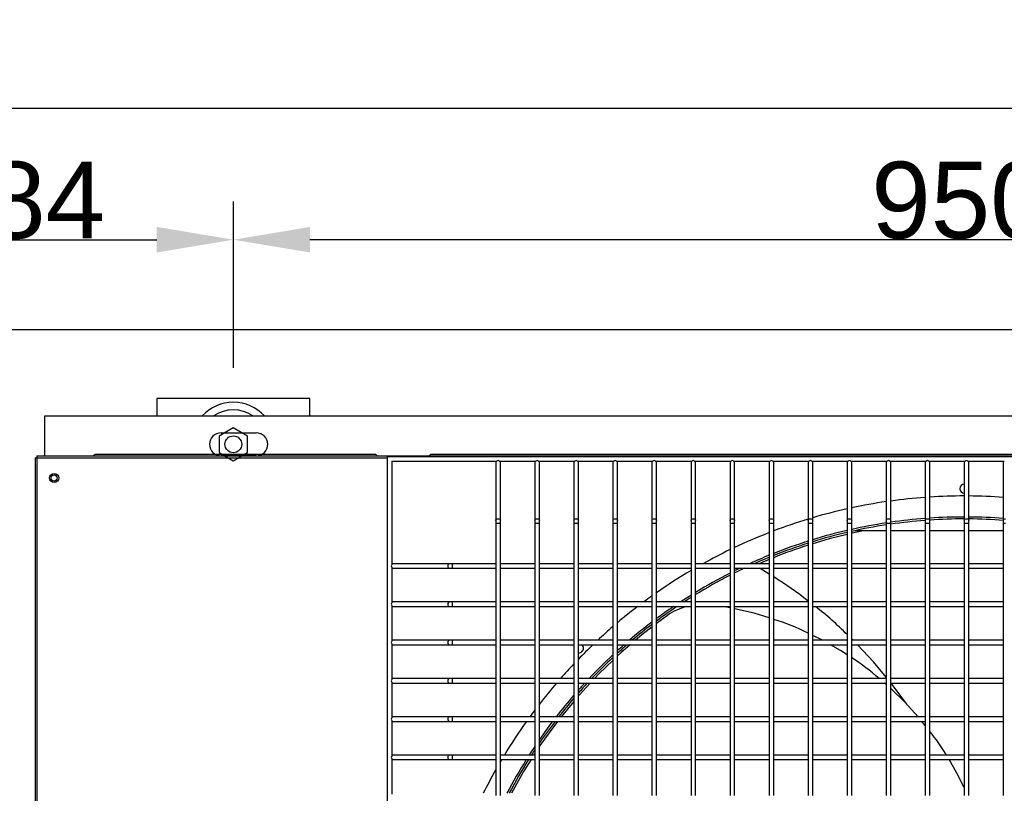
# Model space of a CAD drawing. Extents: x -90708 to 277869, y -117 to 207445.
# Tile 233 of 233: x -68419 to -67776, y 131944 to 132449. Entities that reach past the tile are written whole.
import ezdxf

# ---------------------------------------------------------------- set-up
doc = ezdxf.new("R2010")
doc.units = 0
doc.header["$MEASUREMENT"] = 0
doc.header["$PDMODE"] = 3
doc.header["$PDSIZE"] = 0.005
doc.layers.get('Defpoints').update_dxf_attribs({"linetype": 'CONTINUOUS'})
for name, color, linetype in [('ARQ - EQUIPO CONDENSADORA', 40, 'CONTINUOUS'), ('ARQ-DETALHES', 7, 'CONTINUOUS'), ('ARQ-TEXTO4', 4, 'CONTINUOUS')]:
    doc.layers.add(name, color=color, linetype=linetype)
doc.layers.add('ARQ-COTAS', color=20, linetype='CONTINUOUS', lineweight=18)
doc.styles.add('ARIAL', font='arial.ttf')
doc.dimstyles.new('COTA-50', dxfattribs={"dimscale": 0, "dimtxt": 50, "dimasz": 50, "dimexe": 25, "dimexo": 50, "dimgap": 0.04, "dimtad": 1, "dimdec": 0, "dimzin": 9, "dimdsep": 46, "dimtxsty": 'ARIAL', "dimcen": 1, "dimdle": 75, "dimclrd": 256, "dimclre": 256, "dimclrt": 2, "dimaunit": 1, "dimadec": 0, "dimazin": 0, "dimtfac": 2, "dimtdec": 0, "dimtmove": 2, "dimatfit": 0, "dimfxl": 0.05, "dimtolj": 1, "dimtzin": 4, "dimarcsym": 0})

# ---------------------------------------------------------------- blocks, each defined once
blk = doc.blocks.new('*D1143')
at = {"layer": 'ARQ-COTAS', "lineweight": -2, "transparency": 16777216}
for p, q in [((-70402.58, 132297), (-70402.58, 132416.66)), ((-67147.58, 132297), (-67147.58, 132416.66)), ((-70352.58, 132391.66), (-67197.58, 132391.66))]:
    blk.add_line(p, q, dxfattribs=at)
at = {"layer": 'ARQ-COTAS', "transparency": 16777216}
for points in [[(-70352.58, 132400), (-70352.58, 132383.33), (-70402.58, 132391.66)], [(-67197.58, 132400), (-67197.58, 132383.33), (-67147.58, 132391.66)]]:
    blk.add_solid(points, dxfattribs=at)
at = {"layer": 'Defpoints', "color": 0, "transparency": 16777216}
for p in [(-67147.58, 132391.66), (-70402.58, 132247), (-67147.58, 132247)]:
    blk.add_point(p, dxfattribs=at)
at = {"layer": 'ARQ-COTAS', "color": 2, "transparency": 16777216, "insert": (-68775.08, 132417.25), "char_height": 50, "attachment_point": 5, "style": 'ARIAL'}
blk.add_mtext('\\A1;3255', dxfattribs=at)
blk = doc.blocks.new('*D1150')
at = {"layer": 'ARQ-COTAS', "lineweight": -2, "transparency": 16777216}
for p, q in [((-68563.93, 132222), (-68563.93, 132330.66)), ((-68279.88, 132222), (-68279.88, 132330.66)), ((-68513.93, 132305.66), (-68329.88, 132305.66))]:
    blk.add_line(p, q, dxfattribs=at)
at = {"layer": 'ARQ-COTAS', "transparency": 16777216}
for points in [[(-68513.93, 132314), (-68513.93, 132297.33), (-68563.93, 132305.66)], [(-68329.88, 132314), (-68329.88, 132297.33), (-68279.88, 132305.66)]]:
    blk.add_solid(points, dxfattribs=at)
at = {"layer": 'Defpoints', "color": 0, "transparency": 16777216}
for p in [(-68279.88, 132305.66), (-68563.93, 132172), (-68279.88, 132172)]:
    blk.add_point(p, dxfattribs=at)
at = {"layer": 'ARQ-COTAS', "color": 2, "transparency": 16777216, "insert": (-68421.91, 132331.23), "char_height": 50, "attachment_point": 5, "style": 'ARIAL'}
blk.add_mtext('\\A1;284', dxfattribs=at)
blk = doc.blocks.new('*D1151')
at = {"layer": 'ARQ-COTAS', "lineweight": -2, "transparency": 16777216}
for p, q in [((-68279.88, 132222), (-68279.88, 132330.66)), ((-67329.93, 132222), (-67329.93, 132330.66)), ((-67379.93, 132305.66), (-68229.88, 132305.66))]:
    blk.add_line(p, q, dxfattribs=at)
at = {"layer": 'ARQ-COTAS', "transparency": 16777216}
for points in [[(-68229.88, 132314), (-68229.88, 132297.33), (-68279.88, 132305.66)], [(-67379.93, 132314), (-67379.93, 132297.33), (-67329.93, 132305.66)]]:
    blk.add_solid(points, dxfattribs=at)
at = {"layer": 'Defpoints', "color": 0, "transparency": 16777216}
for p in [(-68279.88, 132305.66), (-68279.88, 132172), (-67329.93, 132172)]:
    blk.add_point(p, dxfattribs=at)
at = {"layer": 'ARQ-COTAS', "color": 2, "transparency": 16777216, "insert": (-67804.91, 132331.23), "char_height": 50, "attachment_point": 5, "style": 'ARIAL'}
blk.add_mtext('\\A1;950', dxfattribs=at)

msp = doc.modelspace()

# ---------------------------------------------------------------- linework, layer by layer
at = {"layer": 'ARQ - EQUIPO CONDENSADORA', "linetype": 'Continuous'}
for p, q in [((-68403.034, 132190.55), (-67200.934, 132190.55)), ((-68403.034, 132164.51), (-68403.034, 132190.55)), ((-68287.934, 132179.5), (-68264.934, 132179.5)), ((-68409.435, 132163.259), (-68409.435, 131409.261)), ((-68409.435, 132163.259), (-68408.185, 132163.259)), ((-68408.185, 132164.51), (-68408.185, 132163.259)), ((-68408.185, 132164.51), (-67196.685, 132164.51)), ((-68408.185, 132163.259), (-68408.185, 132163.259)), ((-68408.185, 132163.259), (-68408.185, 131409.261)), ((-68408.185, 132163.259), (-68179.435, 132163.259)), ((-68371.519, 132164.51), (-68370.034, 132165.55)), ((-68370.034, 132165.55), (-68186.984, 132165.55)), ((-68264.934, 132164.5), (-68287.934, 132164.5)), ((-68186.984, 132165.55), (-68185.944, 132164.51)), ((-68179.435, 132164.01), (-68179.435, 131408.01)), ((-68179.435, 132164.01), (-67494.935, 132164.01)), ((-68176.435, 132161.01), (-68107.784, 132161.01)), ((-68176.435, 132161.01), (-68176.435, 132093.36)), ((-68152.024, 132164.51), (-68150.984, 132165.55)), ((-68150.984, 132165.55), (-67452.984, 132165.55)), ((-68108.435, 132161.01), (-68108.435, 132160.51)), ((-68106.085, 132161.01), (-68082.284, 132161.01)), ((-68105.435, 132160.51), (-68105.435, 132161.01)), ((-68082.935, 132161.01), (-68082.935, 132160.51)), ((-68080.585, 132161.01), (-68056.784, 132161.01)), ((-68079.935, 132160.51), (-68079.935, 132161.01)), ((-68057.435, 132161.01), (-68057.435, 132160.51)), ((-68055.085, 132161.01), (-68031.284, 132161.01)), ((-68054.435, 132160.51), (-68054.435, 132161.01)), ((-68031.935, 132161.01), (-68031.935, 132160.51)), ((-68029.585, 132161.01), (-68005.784, 132161.01)), ((-68028.935, 132160.51), (-68028.935, 132161.01)), ((-68006.435, 132161.01), (-68006.435, 132160.51)), ((-68004.085, 132161.01), (-67980.284, 132161.01)), ((-68003.435, 132160.51), (-68003.435, 132161.01)), ((-67980.935, 132161.01), (-67980.935, 132160.51)), ((-67978.585, 132161.01), (-67954.784, 132161.01)), ((-67977.935, 132160.51), (-67977.935, 132161.01)), ((-67955.435, 132161.01), (-67955.435, 132160.51)), ((-67953.085, 132161.01), (-67929.284, 132161.01)), ((-67952.435, 132160.51), (-67952.435, 132161.01)), ((-67929.935, 132161.01), (-67929.935, 132160.51)), ((-67927.585, 132161.01), (-67903.784, 132161.01)), ((-67926.935, 132160.51), (-67926.935, 132161.01)), ((-67904.435, 132161.01), (-67904.435, 132160.51)), ((-67902.085, 132161.01), (-67878.284, 132161.01)), ((-67901.435, 132160.51), (-67901.435, 132161.01)), ((-67878.935, 132161.01), (-67878.935, 132160.51)), ((-67876.585, 132161.01), (-67852.784, 132161.01)), ((-67875.935, 132160.51), (-67875.935, 132161.01)), ((-67853.435, 132161.01), (-67853.435, 132160.51)), ((-67851.085, 132161.01), (-67827.284, 132161.01)), ((-67850.435, 132160.51), (-67850.435, 132161.01)), ((-67827.935, 132161.01), (-67827.935, 132160.51)), ((-67825.585, 132161.01), (-67801.784, 132161.01)), ((-67824.935, 132160.51), (-67824.935, 132161.01)), ((-67802.435, 132161.01), (-67802.435, 132160.51)), ((-67800.085, 132161.01), (-67776.284, 132161.01)), ((-67799.435, 132160.51), (-67799.435, 132161.01)), ((-67776.935, 132161.01), (-67776.935, 132160.51)), ((-68108.435, 132160.51), (-68108.435, 132122.137)), ((-68105.435, 132122.137), (-68105.435, 132160.51)), ((-68082.935, 132160.51), (-68082.935, 132122.137)), ((-68079.935, 132122.137), (-68079.935, 132160.51)), ((-68057.435, 132160.51), (-68057.435, 132122.137)), ((-68054.435, 132122.137), (-68054.435, 132160.51)), ((-68031.935, 132160.51), (-68031.935, 132122.137)), ((-68028.935, 132122.137), (-68028.935, 132160.51)), ((-68006.435, 132160.51), (-68006.435, 132122.137)), ((-68003.435, 132122.137), (-68003.435, 132160.51)), ((-67980.935, 132160.51), (-67980.935, 132122.137)), ((-67977.935, 132122.137), (-67977.935, 132160.51)), ((-67955.435, 132160.51), (-67955.435, 132122.137)), ((-67952.435, 132122.137), (-67952.435, 132160.51)), ((-67929.935, 132160.51), (-67929.935, 132122.137)), ((-67926.935, 132122.137), (-67926.935, 132160.51)), ((-67904.435, 132160.51), (-67904.435, 132122.137)), ((-67901.435, 132122.137), (-67901.435, 132160.51)), ((-67878.935, 132160.51), (-67878.935, 132122.137)), ((-67875.935, 132122.137), (-67875.935, 132160.51)), ((-67853.435, 132160.51), (-67853.435, 132122.137)), ((-67850.435, 132122.137), (-67850.435, 132160.51)), ((-67827.935, 132160.51), (-67827.935, 132122.137)), ((-67824.935, 132122.137), (-67824.935, 132160.51)), ((-67802.435, 132160.51), (-67802.435, 132122.137)), ((-67799.435, 132122.137), (-67799.435, 132160.51)), ((-67776.935, 132160.51), (-67776.935, 132122.137)), ((-68108.435, 132122.137), (-68108.435, 132120.46)), ((-68108.435, 132120.46), (-68108.435, 132092.511)), ((-68108.435, 132120.46), (-68106.935, 132120.46)), ((-68106.935, 132120.46), (-68105.435, 132120.46)), ((-68105.435, 132120.46), (-68105.435, 132122.137)), ((-68105.435, 132092.51), (-68105.435, 132120.46)), ((-68082.935, 132122.137), (-68082.935, 132120.46)), ((-68082.935, 132120.46), (-68082.935, 132092.511)), ((-68082.935, 132120.46), (-68081.435, 132120.46)), ((-68081.435, 132120.46), (-68079.935, 132120.46)), ((-68079.935, 132120.46), (-68079.935, 132122.137)), ((-68079.935, 132092.51), (-68079.935, 132120.46)), ((-68057.435, 132122.137), (-68057.435, 132120.46)), ((-68057.435, 132120.46), (-68057.435, 132092.511)), ((-68057.435, 132120.46), (-68055.935, 132120.46)), ((-68055.935, 132120.46), (-68054.435, 132120.46)), ((-68054.435, 132120.46), (-68054.435, 132122.137)), ((-68054.435, 132092.51), (-68054.435, 132120.46)), ((-68031.935, 132122.137), (-68031.935, 132120.46)), ((-68031.935, 132120.46), (-68031.935, 132092.511)), ((-68031.935, 132120.46), (-68030.435, 132120.46)), ((-68030.435, 132120.46), (-68028.935, 132120.46)), ((-68028.935, 132120.46), (-68028.935, 132122.137)), ((-68028.935, 132092.51), (-68028.935, 132120.46)), ((-68006.435, 132122.137), (-68006.435, 132120.46)), ((-68006.435, 132120.46), (-68006.435, 132092.511)), ((-68006.435, 132120.46), (-68004.935, 132120.46)), ((-68004.935, 132120.46), (-68003.435, 132120.46)), ((-68003.435, 132120.46), (-68003.435, 132122.137)), ((-68003.435, 132092.51), (-68003.435, 132120.46)), ((-67980.935, 132122.137), (-67980.935, 132120.46)), ((-67980.935, 132120.46), (-67980.935, 132092.511)), ((-67980.935, 132120.46), (-67979.435, 132120.46)), ((-67979.435, 132120.46), (-67977.935, 132120.46)), ((-67977.935, 132120.46), (-67977.935, 132122.137)), ((-67977.935, 132092.51), (-67977.935, 132120.46)), ((-67955.435, 132122.137), (-67955.435, 132120.46)), ((-67955.435, 132120.46), (-67955.435, 132092.511)), ((-67955.435, 132120.46), (-67953.935, 132120.46)), ((-67953.935, 132120.46), (-67952.435, 132120.46)), ((-67952.435, 132120.46), (-67952.435, 132122.137)), ((-67952.435, 132092.51), (-67952.435, 132120.46)), ((-67929.935, 132122.137), (-67929.935, 132120.46)), ((-67929.935, 132120.46), (-67929.935, 132092.511)), ((-67929.935, 132120.46), (-67928.435, 132120.46)), ((-67928.435, 132120.46), (-67926.935, 132120.46)), ((-67926.935, 132120.46), (-67926.935, 132122.137)), ((-67926.935, 132092.51), (-67926.935, 132120.46)), ((-67904.435, 132122.137), (-67904.435, 132120.46)), ((-67904.435, 132120.46), (-67904.435, 132092.511)), ((-67904.435, 132120.46), (-67902.935, 132120.46)), ((-67902.935, 132120.46), (-67901.435, 132120.46)), ((-67901.435, 132120.46), (-67901.435, 132122.137)), ((-67901.435, 132092.51), (-67901.435, 132120.46)), ((-67878.935, 132122.137), (-67878.935, 132120.46)), ((-67878.935, 132120.46), (-67878.935, 132092.511)), ((-67878.935, 132120.46), (-67877.435, 132120.46)), ((-67877.435, 132120.46), (-67875.935, 132120.46)), ((-67875.935, 132120.46), (-67875.935, 132122.137)), ((-67875.935, 132092.51), (-67875.935, 132120.46)), ((-67853.435, 132122.137), (-67853.435, 132120.46)), ((-67853.435, 132120.46), (-67853.435, 132092.511)), ((-67853.435, 132120.46), (-67851.935, 132120.46)), ((-67851.935, 132120.46), (-67850.435, 132120.46)), ((-67850.435, 132120.46), (-67850.435, 132122.137)), ((-67850.435, 132092.51), (-67850.435, 132120.46)), ((-67827.935, 132122.137), (-67827.935, 132120.46)), ((-67827.935, 132120.46), (-67827.935, 132092.511)), ((-67827.935, 132120.46), (-67826.435, 132120.46)), ((-67826.435, 132120.46), (-67824.935, 132120.46)), ((-67824.935, 132120.46), (-67824.935, 132122.137)), ((-67824.935, 132092.51), (-67824.935, 132120.46)), ((-67802.435, 132122.137), (-67802.435, 132120.46)), ((-67802.435, 132120.46), (-67802.435, 132092.511)), ((-67802.435, 132120.46), (-67800.935, 132120.46)), ((-67800.935, 132120.46), (-67799.435, 132120.46)), ((-67799.435, 132120.46), (-67799.435, 132122.137)), ((-67799.435, 132092.51), (-67799.435, 132120.46)), ((-67776.935, 132122.137), (-67776.935, 132120.46)), ((-67776.935, 132120.46), (-67776.935, 132092.511)), ((-67776.935, 132120.46), (-67775.435, 132120.46)), ((-67873.774, 132115.604), (-67853.435, 132115.604)), ((-67850.435, 132115.604), (-67827.935, 132115.604)), ((-67824.935, 132115.604), (-67802.435, 132115.604)), ((-67799.435, 132115.604), (-67776.935, 132115.604)), ((-67929.935, 132096.7), (-67935.599, 132094.405)), ((-68175.935, 132094.01), (-68176.435, 132094.01)), ((-68176.435, 132091.661), (-68176.435, 132068.36)), ((-68176.435, 132091.01), (-68175.935, 132091.01)), ((-68138.536, 132094.01), (-68175.935, 132094.01)), ((-68175.935, 132091.01), (-68138.536, 132091.01)), ((-68136.859, 132094.01), (-68138.536, 132094.01)), ((-68138.536, 132091.01), (-68136.859, 132091.01)), ((-68108.435, 132094.01), (-68136.859, 132094.01)), ((-68136.859, 132094.01), (-68136.859, 132091.01)), ((-68136.859, 132091.01), (-68108.435, 132091.01)), ((-68108.435, 132092.511), (-68108.435, 132067.511)), ((-68082.935, 132094.01), (-68105.435, 132094.01)), ((-68105.435, 132067.51), (-68105.435, 132092.51)), ((-68105.435, 132091.01), (-68082.935, 132091.01)), ((-68082.935, 132092.511), (-68082.935, 132067.511)), ((-68057.435, 132094.01), (-68079.935, 132094.01)), ((-68079.935, 132067.51), (-68079.935, 132092.51)), ((-68079.935, 132091.01), (-68057.435, 132091.01)), ((-68057.435, 132092.511), (-68057.435, 132067.511)), ((-68031.935, 132094.01), (-68054.435, 132094.01)), ((-68054.435, 132067.51), (-68054.435, 132092.51)), ((-68054.435, 132091.01), (-68031.935, 132091.01)), ((-68031.935, 132092.511), (-68031.935, 132067.511)), ((-68006.435, 132094.01), (-68028.935, 132094.01)), ((-68028.935, 132067.51), (-68028.935, 132092.51)), ((-68028.935, 132091.01), (-68006.435, 132091.01)), ((-68006.435, 132092.511), (-68006.435, 132067.511)), ((-67980.935, 132094.01), (-68003.435, 132094.01)), ((-68003.435, 132067.51), (-68003.435, 132092.51)), ((-68003.435, 132091.01), (-67980.935, 132091.01)), ((-67980.935, 132092.511), (-67980.935, 132067.511)), ((-67955.435, 132094.01), (-67977.935, 132094.01)), ((-67977.935, 132067.51), (-67977.935, 132092.51)), ((-67977.935, 132091.01), (-67955.435, 132091.01)), ((-67955.435, 132092.511), (-67955.435, 132067.511)), ((-67929.935, 132094.01), (-67952.435, 132094.01)), ((-67952.435, 132067.51), (-67952.435, 132092.51)), ((-67952.435, 132091.01), (-67929.935, 132091.01)), ((-67936.037, 132091.01), (-67935.815, 132090.843)), ((-67929.935, 132087.202), (-67935.815, 132090.843)), ((-67929.935, 132092.511), (-67929.935, 132067.511)), ((-67904.435, 132094.01), (-67926.935, 132094.01)), ((-67926.935, 132067.51), (-67926.935, 132092.51)), ((-67926.935, 132091.01), (-67904.435, 132091.01)), ((-67904.435, 132092.511), (-67904.435, 132067.511)), ((-67878.935, 132094.01), (-67901.435, 132094.01)), ((-67901.435, 132067.51), (-67901.435, 132092.51)), ((-67901.435, 132091.01), (-67878.935, 132091.01)), ((-67878.935, 132092.511), (-67878.935, 132067.511)), ((-67853.435, 132094.01), (-67875.935, 132094.01)), ((-67875.935, 132067.51), (-67875.935, 132092.51)), ((-67875.935, 132091.01), (-67853.435, 132091.01)), ((-67853.435, 132092.511), (-67853.435, 132067.511)), ((-67827.935, 132094.01), (-67850.435, 132094.01)), ((-67850.435, 132067.51), (-67850.435, 132092.51)), ((-67850.435, 132091.01), (-67827.935, 132091.01)), ((-67827.935, 132092.511), (-67827.935, 132067.511)), ((-67802.435, 132094.01), (-67824.935, 132094.01)), ((-67824.935, 132067.51), (-67824.935, 132092.51)), ((-67824.935, 132091.01), (-67802.435, 132091.01)), ((-67802.435, 132092.511), (-67802.435, 132067.511)), ((-67776.935, 132094.01), (-67799.435, 132094.01)), ((-67799.435, 132067.51), (-67799.435, 132092.51)), ((-67799.435, 132091.01), (-67776.935, 132091.01)), ((-67776.935, 132092.511), (-67776.935, 132067.511)), ((-68175.935, 132069.01), (-68176.435, 132069.01)), ((-68176.435, 132066.661), (-68176.435, 132043.36)), ((-68176.435, 132066.01), (-68175.935, 132066.01)), ((-68138.536, 132069.01), (-68175.935, 132069.01)), ((-68175.935, 132066.01), (-68138.536, 132066.01)), ((-68136.859, 132069.01), (-68138.536, 132069.01)), ((-68138.536, 132066.01), (-68136.859, 132066.01)), ((-68108.435, 132069.01), (-68136.859, 132069.01)), ((-68136.859, 132069.01), (-68136.859, 132066.01)), ((-68136.859, 132066.01), (-68108.435, 132066.01)), ((-68108.435, 132067.511), (-68108.435, 132042.511)), ((-68082.935, 132069.01), (-68105.435, 132069.01)), ((-68105.435, 132042.51), (-68105.435, 132067.51)), ((-68105.435, 132066.01), (-68082.935, 132066.01)), ((-68082.935, 132067.511), (-68082.935, 132042.511)), ((-68057.435, 132069.01), (-68079.935, 132069.01)), ((-68079.935, 132042.51), (-68079.935, 132067.51)), ((-68079.935, 132066.01), (-68057.435, 132066.01)), ((-68057.435, 132067.511), (-68057.435, 132042.511)), ((-68031.935, 132069.01), (-68054.435, 132069.01)), ((-68054.435, 132042.51), (-68054.435, 132067.51)), ((-68054.435, 132066.01), (-68031.935, 132066.01)), ((-68031.935, 132067.511), (-68031.935, 132042.511)), ((-68006.435, 132069.01), (-68028.935, 132069.01)), ((-68028.935, 132042.51), (-68028.935, 132067.51)), ((-68028.935, 132066.01), (-68006.435, 132066.01)), ((-68006.435, 132067.511), (-68006.435, 132042.511)), ((-67980.935, 132069.01), (-68003.435, 132069.01)), ((-68003.435, 132042.51), (-68003.435, 132067.51)), ((-68003.435, 132066.01), (-67980.935, 132066.01)), ((-67980.935, 132067.511), (-67980.935, 132042.511)), ((-67955.435, 132069.01), (-67977.935, 132069.01)), ((-67977.935, 132042.51), (-67977.935, 132067.51)), ((-67977.935, 132066.01), (-67955.435, 132066.01)), ((-67955.435, 132065.222), (-67960.357, 132066.01)), ((-67955.435, 132067.511), (-67955.435, 132042.511)), ((-67929.935, 132069.01), (-67952.435, 132069.01)), ((-67952.435, 132042.51), (-67952.435, 132067.51)), ((-67952.435, 132066.01), (-67929.935, 132066.01)), ((-67929.935, 132067.511), (-67929.935, 132042.511)), ((-67904.435, 132069.01), (-67926.935, 132069.01)), ((-67926.935, 132042.51), (-67926.935, 132067.51)), ((-67926.935, 132066.01), (-67904.435, 132066.01)), ((-67904.435, 132067.511), (-67904.435, 132042.511)), ((-67878.935, 132069.01), (-67901.435, 132069.01)), ((-67901.435, 132042.51), (-67901.435, 132067.51)), ((-67901.435, 132066.01), (-67878.935, 132066.01)), ((-67878.935, 132067.511), (-67878.935, 132042.511)), ((-67853.435, 132069.01), (-67875.935, 132069.01)), ((-67875.935, 132042.51), (-67875.935, 132067.51)), ((-67875.935, 132066.01), (-67853.435, 132066.01)), ((-67853.435, 132067.511), (-67853.435, 132042.511)), ((-67827.935, 132069.01), (-67850.435, 132069.01)), ((-67850.435, 132042.51), (-67850.435, 132067.51)), ((-67850.435, 132066.01), (-67827.935, 132066.01)), ((-67827.935, 132067.511), (-67827.935, 132042.511)), ((-67802.435, 132069.01), (-67824.935, 132069.01)), ((-67824.935, 132042.51), (-67824.935, 132067.51)), ((-67824.935, 132066.01), (-67802.435, 132066.01)), ((-67802.435, 132067.511), (-67802.435, 132042.511)), ((-67776.935, 132069.01), (-67799.435, 132069.01)), ((-67799.435, 132042.51), (-67799.435, 132067.51)), ((-67799.435, 132066.01), (-67776.935, 132066.01)), ((-67776.935, 132067.511), (-67776.935, 132042.511)), ((-67996.331, 132060.192), (-68003.435, 132054.833)), ((-67895.011, 132044.01), (-67901.435, 132047.113)), ((-68175.935, 132044.01), (-68176.435, 132044.01)), ((-68176.435, 132041.661), (-68176.435, 132018.36)), ((-68176.435, 132041.01), (-68175.935, 132041.01)), ((-68138.536, 132044.01), (-68175.935, 132044.01)), ((-68175.935, 132041.01), (-68138.536, 132041.01)), ((-68136.859, 132044.01), (-68138.536, 132044.01)), ((-68138.536, 132041.01), (-68136.859, 132041.01)), ((-68108.435, 132044.01), (-68136.859, 132044.01)), ((-68136.859, 132044.01), (-68136.859, 132041.01)), ((-68136.859, 132041.01), (-68108.435, 132041.01)), ((-68108.435, 132042.511), (-68108.435, 132017.511)), ((-68082.935, 132044.01), (-68105.435, 132044.01)), ((-68105.435, 132017.51), (-68105.435, 132042.51)), ((-68105.435, 132041.01), (-68082.935, 132041.01)), ((-68082.935, 132042.511), (-68082.935, 132017.511)), ((-68057.435, 132044.01), (-68079.935, 132044.01)), ((-68079.935, 132017.51), (-68079.935, 132042.51)), ((-68079.935, 132041.01), (-68057.435, 132041.01)), ((-68057.435, 132042.511), (-68057.435, 132017.511)), ((-68031.935, 132044.01), (-68054.435, 132044.01)), ((-68054.435, 132017.51), (-68054.435, 132042.51)), ((-68054.435, 132041.01), (-68031.935, 132041.01)), ((-68031.935, 132042.511), (-68031.935, 132017.511)), ((-68006.435, 132044.01), (-68028.935, 132044.01)), ((-68028.935, 132017.51), (-68028.935, 132042.51)), ((-68028.935, 132041.01), (-68006.435, 132041.01)), ((-68006.435, 132042.511), (-68006.435, 132017.511)), ((-67980.935, 132044.01), (-68003.435, 132044.01)), ((-68003.435, 132017.51), (-68003.435, 132042.51)), ((-68003.435, 132041.01), (-67980.935, 132041.01)), ((-67980.935, 132042.511), (-67980.935, 132017.511)), ((-67955.435, 132044.01), (-67977.935, 132044.01)), ((-67977.935, 132017.51), (-67977.935, 132042.51)), ((-67977.935, 132041.01), (-67955.435, 132041.01)), ((-67955.435, 132042.511), (-67955.435, 132017.511)), ((-67929.935, 132044.01), (-67952.435, 132044.01)), ((-67952.435, 132017.51), (-67952.435, 132042.51)), ((-67952.435, 132041.01), (-67929.935, 132041.01)), ((-67929.935, 132042.511), (-67929.935, 132017.511)), ((-67904.435, 132044.01), (-67926.935, 132044.01)), ((-67926.935, 132017.51), (-67926.935, 132042.51)), ((-67926.935, 132041.01), (-67904.435, 132041.01)), ((-67904.435, 132042.511), (-67904.435, 132017.511)), ((-67878.935, 132044.01), (-67901.435, 132044.01)), ((-67901.435, 132017.51), (-67901.435, 132042.51)), ((-67901.435, 132041.01), (-67878.935, 132041.01)), ((-67878.935, 132042.511), (-67878.935, 132017.511)), ((-67875.072, 132044.01), (-67875.935, 132044.827)), ((-67853.435, 132044.01), (-67875.935, 132044.01)), ((-67875.935, 132017.51), (-67875.935, 132042.51)), ((-67875.935, 132041.01), (-67853.435, 132041.01)), ((-67853.435, 132042.511), (-67853.435, 132017.511)), ((-67827.935, 132044.01), (-67850.435, 132044.01)), ((-67850.435, 132017.51), (-67850.435, 132042.51)), ((-67850.435, 132041.01), (-67827.935, 132041.01)), ((-67827.935, 132042.511), (-67827.935, 132017.511)), ((-67802.435, 132044.01), (-67824.935, 132044.01)), ((-67824.935, 132017.51), (-67824.935, 132042.51)), ((-67824.935, 132041.01), (-67802.435, 132041.01)), ((-67802.435, 132042.511), (-67802.435, 132017.511)), ((-67776.935, 132044.01), (-67799.435, 132044.01)), ((-67799.435, 132017.51), (-67799.435, 132042.51)), ((-67799.435, 132041.01), (-67776.935, 132041.01)), ((-67776.935, 132042.511), (-67776.935, 132017.511)), ((-68175.935, 132019.01), (-68176.435, 132019.01)), ((-68176.435, 132016.661), (-68176.435, 131993.36)), ((-68176.435, 132016.01), (-68175.935, 132016.01)), ((-68138.536, 132019.01), (-68175.935, 132019.01)), ((-68175.935, 132016.01), (-68138.536, 132016.01)), ((-68136.859, 132019.01), (-68138.536, 132019.01)), ((-68138.536, 132016.01), (-68136.859, 132016.01)), ((-68108.435, 132019.01), (-68136.859, 132019.01)), ((-68136.859, 132019.01), (-68136.859, 132016.01)), ((-68136.859, 132016.01), (-68108.435, 132016.01)), ((-68108.435, 132017.511), (-68108.435, 131992.511)), ((-68082.935, 132019.01), (-68105.435, 132019.01)), ((-68105.435, 131992.51), (-68105.435, 132017.51)), ((-68105.435, 132016.01), (-68082.935, 132016.01)), ((-68082.935, 132017.511), (-68082.935, 131992.511)), ((-68057.435, 132019.01), (-68079.935, 132019.01)), ((-68079.935, 131992.51), (-68079.935, 132017.51)), ((-68079.935, 132016.01), (-68057.435, 132016.01)), ((-68057.435, 132017.511), (-68057.435, 131992.511)), ((-68031.935, 132019.01), (-68054.435, 132019.01)), ((-68054.435, 131992.51), (-68054.435, 132017.51)), ((-68054.435, 132016.01), (-68031.935, 132016.01)), ((-68031.935, 132017.511), (-68031.935, 131992.511)), ((-68006.435, 132019.01), (-68028.935, 132019.01)), ((-68028.935, 131992.51), (-68028.935, 132017.51)), ((-68028.935, 132016.01), (-68006.435, 132016.01)), ((-68006.435, 132017.511), (-68006.435, 131992.511)), ((-67980.935, 132019.01), (-68003.435, 132019.01)), ((-68003.435, 131992.51), (-68003.435, 132017.51)), ((-68003.435, 132016.01), (-67980.935, 132016.01)), ((-67980.935, 132017.511), (-67980.935, 131992.511)), ((-67955.435, 132019.01), (-67977.935, 132019.01)), ((-67977.935, 131992.51), (-67977.935, 132017.51)), ((-67977.935, 132016.01), (-67955.435, 132016.01)), ((-67955.435, 132017.511), (-67955.435, 131992.511)), ((-67929.935, 132019.01), (-67952.435, 132019.01)), ((-67952.435, 131992.51), (-67952.435, 132017.51)), ((-67952.435, 132016.01), (-67929.935, 132016.01)), ((-67929.935, 132017.511), (-67929.935, 131992.511)), ((-67904.435, 132019.01), (-67926.935, 132019.01)), ((-67926.935, 131992.51), (-67926.935, 132017.51)), ((-67926.935, 132016.01), (-67904.435, 132016.01)), ((-67904.435, 132017.511), (-67904.435, 131992.511)), ((-67878.935, 132019.01), (-67901.435, 132019.01)), ((-67901.435, 131992.51), (-67901.435, 132017.51)), ((-67901.435, 132016.01), (-67878.935, 132016.01)), ((-67878.935, 132017.511), (-67878.935, 131992.511)), ((-67853.435, 132019.01), (-67875.935, 132019.01)), ((-67875.935, 131992.51), (-67875.935, 132017.51)), ((-67875.935, 132016.01), (-67853.435, 132016.01)), ((-67853.435, 132015.115), (-67854.483, 132016.01)), ((-67853.435, 132017.511), (-67853.435, 131992.511)), ((-67827.935, 132019.01), (-67850.435, 132019.01)), ((-67850.435, 131992.51), (-67850.435, 132017.51)), ((-67850.435, 132016.01), (-67827.935, 132016.01)), ((-67840.003, 132002.213), (-67850.173, 132016.01)), ((-67827.935, 132017.511), (-67827.935, 131992.511)), ((-67802.435, 132019.01), (-67824.935, 132019.01)), ((-67824.935, 131992.51), (-67824.935, 132017.51)), ((-67824.935, 132016.01), (-67802.435, 132016.01)), ((-67802.435, 132017.511), (-67802.435, 131992.511)), ((-67776.935, 132019.01), (-67799.435, 132019.01)), ((-67799.435, 131992.51), (-67799.435, 132017.51)), ((-67799.435, 132016.01), (-67776.935, 132016.01)), ((-67776.935, 132017.511), (-67776.935, 131992.511)), ((-68057.435, 132004.083), (-68065.736, 131994.01)), ((-68175.935, 131994.01), (-68176.435, 131994.01)), ((-68138.536, 131994.01), (-68175.935, 131994.01)), ((-68136.859, 131994.01), (-68138.536, 131994.01)), ((-68108.435, 131994.01), (-68136.859, 131994.01)), ((-68136.859, 131994.01), (-68136.859, 131991.01)), ((-68082.935, 131994.01), (-68105.435, 131994.01)), ((-68057.435, 131994.01), (-68079.935, 131994.01)), ((-68031.935, 131994.01), (-68054.435, 131994.01)), ((-68006.435, 131994.01), (-68028.935, 131994.01)), ((-67980.935, 131994.01), (-68003.435, 131994.01)), ((-67955.435, 131994.01), (-67977.935, 131994.01)), ((-67929.935, 131994.01), (-67952.435, 131994.01)), ((-67904.435, 131994.01), (-67926.935, 131994.01)), ((-67878.935, 131994.01), (-67901.435, 131994.01)), ((-67853.435, 131994.01), (-67875.935, 131994.01)), ((-67827.935, 131994.01), (-67850.435, 131994.01)), ((-67802.435, 131994.01), (-67824.935, 131994.01)), ((-67776.935, 131994.01), (-67799.435, 131994.01)), ((-68176.435, 131991.661), (-68176.435, 131968.36)), ((-68176.435, 131991.01), (-68175.935, 131991.01)), ((-68175.935, 131991.01), (-68138.536, 131991.01)), ((-68138.536, 131991.01), (-68136.859, 131991.01)), ((-68136.859, 131991.01), (-68108.435, 131991.01)), ((-68108.435, 131992.511), (-68108.435, 131967.511)), ((-68105.435, 131967.51), (-68105.435, 131992.51)), ((-68105.435, 131991.01), (-68082.935, 131991.01)), ((-68082.935, 131992.511), (-68082.935, 131967.511)), ((-68079.935, 131967.51), (-68079.935, 131992.51)), ((-68079.935, 131991.01), (-68057.435, 131991.01)), ((-68057.435, 131992.511), (-68057.435, 131967.511)), ((-68054.435, 131967.51), (-68054.435, 131992.51)), ((-68054.435, 131991.01), (-68031.935, 131991.01)), ((-68031.935, 131992.511), (-68031.935, 131967.511)), ((-68028.935, 131967.51), (-68028.935, 131992.51)), ((-68028.935, 131991.01), (-68006.435, 131991.01)), ((-68006.435, 131992.511), (-68006.435, 131967.511)), ((-68003.435, 131967.51), (-68003.435, 131992.51)), ((-68003.435, 131991.01), (-67980.935, 131991.01)), ((-67980.935, 131992.511), (-67980.935, 131967.511)), ((-67977.935, 131967.51), (-67977.935, 131992.51)), ((-67977.935, 131991.01), (-67955.435, 131991.01)), ((-67955.435, 131992.511), (-67955.435, 131967.511)), ((-67952.435, 131967.51), (-67952.435, 131992.51)), ((-67952.435, 131991.01), (-67929.935, 131991.01)), ((-67929.935, 131992.511), (-67929.935, 131967.511)), ((-67926.935, 131967.51), (-67926.935, 131992.51)), ((-67926.935, 131991.01), (-67904.435, 131991.01)), ((-67904.435, 131992.511), (-67904.435, 131967.511)), ((-67901.435, 131967.51), (-67901.435, 131992.51)), ((-67901.435, 131991.01), (-67878.935, 131991.01)), ((-67878.935, 131992.511), (-67878.935, 131967.511)), ((-67875.935, 131967.51), (-67875.935, 131992.51)), ((-67875.935, 131991.01), (-67853.435, 131991.01)), ((-67853.435, 131992.511), (-67853.435, 131967.511)), ((-67850.435, 131967.51), (-67850.435, 131992.51)), ((-67850.435, 131991.01), (-67827.935, 131991.01)), ((-67827.935, 131988.251), (-67830.11, 131991.01)), ((-67827.935, 131992.511), (-67827.935, 131967.511)), ((-67824.935, 131967.51), (-67824.935, 131992.51)), ((-67824.935, 131991.01), (-67802.435, 131991.01)), ((-67802.435, 131992.511), (-67802.435, 131967.511)), ((-67799.435, 131967.51), (-67799.435, 131992.51)), ((-67799.435, 131991.01), (-67776.935, 131991.01)), ((-67776.935, 131992.511), (-67776.935, 131967.511)), ((-68175.935, 131969.01), (-68176.435, 131969.01)), ((-68138.536, 131969.01), (-68175.935, 131969.01)), ((-68136.859, 131969.01), (-68138.536, 131969.01)), ((-68108.435, 131969.01), (-68136.859, 131969.01)), ((-68136.859, 131969.01), (-68136.859, 131966.01)), ((-68082.935, 131969.01), (-68105.435, 131969.01)), ((-68082.935, 131969.928), (-68083.518, 131969.01)), ((-68057.435, 131969.01), (-68079.935, 131969.01)), ((-68031.935, 131969.01), (-68054.435, 131969.01)), ((-68006.435, 131969.01), (-68028.935, 131969.01)), ((-67980.935, 131969.01), (-68003.435, 131969.01)), ((-67955.435, 131969.01), (-67977.935, 131969.01)), ((-67929.935, 131969.01), (-67952.435, 131969.01)), ((-67904.435, 131969.01), (-67926.935, 131969.01)), ((-67878.935, 131969.01), (-67901.435, 131969.01)), ((-67853.435, 131969.01), (-67875.935, 131969.01)), ((-67827.935, 131969.01), (-67850.435, 131969.01)), ((-67802.435, 131969.01), (-67824.935, 131969.01)), ((-67776.935, 131969.01), (-67799.435, 131969.01)), ((-68176.435, 131966.661), (-68176.435, 131943.36)), ((-68176.435, 131966.01), (-68175.935, 131966.01)), ((-68175.935, 131966.01), (-68138.536, 131966.01)), ((-68138.536, 131966.01), (-68136.859, 131966.01)), ((-68136.859, 131966.01), (-68108.435, 131966.01)), ((-68108.435, 131967.511), (-68108.435, 131942.511)), ((-68105.435, 131942.51), (-68105.435, 131967.51)), ((-68105.435, 131966.01), (-68082.935, 131966.01)), ((-68082.935, 131967.511), (-68082.935, 131942.511)), ((-68079.935, 131942.51), (-68079.935, 131967.51)), ((-68079.935, 131966.01), (-68057.435, 131966.01)), ((-68057.435, 131967.511), (-68057.435, 131942.511)), ((-68054.435, 131942.51), (-68054.435, 131967.51)), ((-68054.435, 131966.01), (-68031.935, 131966.01)), ((-68031.935, 131967.511), (-68031.935, 131942.511)), ((-68028.935, 131942.51), (-68028.935, 131967.51)), ((-68028.935, 131966.01), (-68006.435, 131966.01)), ((-68006.435, 131967.511), (-68006.435, 131942.511)), ((-68003.435, 131942.51), (-68003.435, 131967.51)), ((-68003.435, 131966.01), (-67980.935, 131966.01)), ((-67980.935, 131967.511), (-67980.935, 131942.511)), ((-67977.935, 131942.51), (-67977.935, 131967.51)), ((-67977.935, 131966.01), (-67955.435, 131966.01)), ((-67955.435, 131967.511), (-67955.435, 131942.511)), ((-67952.435, 131942.51), (-67952.435, 131967.51)), ((-67952.435, 131966.01), (-67929.935, 131966.01)), ((-67929.935, 131967.511), (-67929.935, 131942.511)), ((-67926.935, 131942.51), (-67926.935, 131967.51)), ((-67926.935, 131966.01), (-67904.435, 131966.01)), ((-67904.435, 131967.511), (-67904.435, 131942.511)), ((-67901.435, 131942.51), (-67901.435, 131967.51)), ((-67901.435, 131966.01), (-67878.935, 131966.01)), ((-67878.935, 131967.511), (-67878.935, 131942.511)), ((-67875.935, 131942.51), (-67875.935, 131967.51)), ((-67875.935, 131966.01), (-67853.435, 131966.01)), ((-67853.435, 131967.511), (-67853.435, 131942.511)), ((-67850.435, 131942.51), (-67850.435, 131967.51)), ((-67850.435, 131966.01), (-67827.935, 131966.01)), ((-67827.935, 131967.511), (-67827.935, 131942.511)), ((-67824.935, 131942.51), (-67824.935, 131967.51)), ((-67824.935, 131966.01), (-67802.435, 131966.01)), ((-67802.435, 131967.511), (-67802.435, 131942.511)), ((-67799.435, 131942.51), (-67799.435, 131967.51)), ((-67799.435, 131966.01), (-67776.935, 131966.01)), ((-67776.935, 131967.511), (-67776.935, 131942.511))]:
    msp.add_line(p, q, dxfattribs=at)
at = {"layer": 'ARQ - EQUIPO CONDENSADORA', "linetype": 'Continuous', "flags": 128}
for points in [[(-68108.435, 132122.137), (-68108.321, 132122.619), (-68107.995, 132123.027), (-68107.509, 132123.3), (-68106.935, 132123.395)], [(-68106.935, 132123.395), (-68106.361, 132123.3), (-68105.874, 132123.027), (-68105.549, 132122.619), (-68105.435, 132122.137)], [(-68082.935, 132122.137), (-68082.821, 132122.619), (-68082.495, 132123.027), (-68082.009, 132123.3), (-68081.435, 132123.395)], [(-68081.435, 132123.395), (-68080.861, 132123.3), (-68080.374, 132123.027), (-68080.049, 132122.619), (-68079.935, 132122.137)], [(-68057.435, 132122.137), (-68057.321, 132122.619), (-68056.995, 132123.027), (-68056.509, 132123.3), (-68055.935, 132123.395)], [(-68055.935, 132123.395), (-68055.361, 132123.3), (-68054.874, 132123.027), (-68054.549, 132122.619), (-68054.435, 132122.137)], [(-68031.935, 132122.137), (-68031.821, 132122.619), (-68031.495, 132123.027), (-68031.009, 132123.3), (-68030.435, 132123.395)], [(-68030.435, 132123.395), (-68029.861, 132123.3), (-68029.374, 132123.027), (-68029.049, 132122.619), (-68028.935, 132122.137)], [(-68006.435, 132122.137), (-68006.321, 132122.619), (-68005.995, 132123.027), (-68005.509, 132123.3), (-68004.935, 132123.395)], [(-68004.935, 132123.395), (-68004.361, 132123.3), (-68003.874, 132123.027), (-68003.549, 132122.619), (-68003.435, 132122.137)], [(-67980.935, 132122.137), (-67980.821, 132122.619), (-67980.495, 132123.027), (-67980.009, 132123.3), (-67979.435, 132123.395)], [(-67979.435, 132123.395), (-67978.861, 132123.3), (-67978.374, 132123.027), (-67978.049, 132122.619), (-67977.935, 132122.137)], [(-67955.435, 132122.137), (-67955.321, 132122.619), (-67954.995, 132123.027), (-67954.509, 132123.3), (-67953.935, 132123.395)], [(-67953.935, 132123.395), (-67953.361, 132123.3), (-67952.874, 132123.027), (-67952.549, 132122.619), (-67952.435, 132122.137)], [(-67929.935, 132122.137), (-67929.821, 132122.619), (-67929.495, 132123.027), (-67929.009, 132123.3), (-67928.435, 132123.395)], [(-67928.435, 132123.395), (-67927.861, 132123.3), (-67927.374, 132123.027), (-67927.049, 132122.619), (-67926.935, 132122.137)], [(-67904.435, 132122.137), (-67904.321, 132122.619), (-67903.995, 132123.027), (-67903.509, 132123.3), (-67902.935, 132123.395)], [(-67902.935, 132123.395), (-67902.361, 132123.3), (-67901.874, 132123.027), (-67901.549, 132122.619), (-67901.435, 132122.137)], [(-67878.935, 132122.137), (-67878.821, 132122.619), (-67878.495, 132123.027), (-67878.009, 132123.3), (-67877.435, 132123.395)], [(-67877.435, 132123.395), (-67876.861, 132123.3), (-67876.374, 132123.027), (-67876.049, 132122.619), (-67875.935, 132122.137)], [(-67853.435, 132122.137), (-67853.321, 132122.619), (-67852.995, 132123.027), (-67852.509, 132123.3), (-67851.935, 132123.395)], [(-67851.935, 132123.395), (-67851.361, 132123.3), (-67850.874, 132123.027), (-67850.549, 132122.619), (-67850.435, 132122.137)], [(-67827.935, 132122.137), (-67827.821, 132122.619), (-67827.495, 132123.027), (-67827.009, 132123.3), (-67826.435, 132123.395)], [(-67826.435, 132123.395), (-67825.861, 132123.3), (-67825.374, 132123.027), (-67825.049, 132122.619), (-67824.935, 132122.137)], [(-67802.435, 132122.137), (-67802.321, 132122.619), (-67801.995, 132123.027), (-67801.509, 132123.3), (-67800.935, 132123.395)], [(-67800.935, 132123.395), (-67800.361, 132123.3), (-67799.874, 132123.027), (-67799.549, 132122.619), (-67799.435, 132122.137)], [(-67776.935, 132122.137), (-67776.821, 132122.619), (-67776.495, 132123.027), (-67776.009, 132123.3), (-67775.435, 132123.395)], [(-67878.935, 132113.094), (-67890.676, 132110.179), (-67901.435, 132106.965)], [(-67867.168, 132115.604), (-67875.624, 132113.916), (-67875.935, 132113.838)], [(-68138.536, 132094.01), (-68139.017, 132093.896), (-68139.425, 132093.571), (-68139.698, 132093.084), (-68139.794, 132092.51), (-68139.698, 132091.936), (-68139.425, 132091.45), (-68139.017, 132091.125), (-68138.536, 132091.01), (-68138.536, 132091.01)], [(-67935.599, 132094.405), (-67936.148, 132094.051), (-67936.18, 132094.01)], [(-68138.536, 132069.01), (-68139.017, 132068.896), (-68139.425, 132068.571), (-68139.698, 132068.084), (-68139.794, 132067.51), (-68139.698, 132066.936), (-68139.425, 132066.45), (-68139.017, 132066.125), (-68138.536, 132066.01), (-68138.536, 132066.01)], [(-67929.935, 132058.58), (-67939.67, 132061.603), (-67952.435, 132064.551)], [(-68006.435, 132052.57), (-68011.861, 132048.477), (-68017.116, 132044.01)], [(-68138.536, 132044.01), (-68139.017, 132043.896), (-68139.425, 132043.571), (-68139.698, 132043.084), (-68139.794, 132042.51), (-68139.698, 132041.936), (-68139.425, 132041.45), (-68139.017, 132041.125), (-68138.536, 132041.01), (-68138.536, 132041.01)], [(-68020.646, 132041.01), (-68026.72, 132035.848), (-68028.935, 132033.73)], [(-67878.935, 132034.442), (-67883.243, 132037.283), (-67889.753, 132041.01)], [(-67853.435, 132019.933), (-67861.752, 132029.927), (-67872.153, 132041.01)], [(-68031.935, 132030.862), (-68040.964, 132022.229), (-68043.958, 132019.01)], [(-68138.536, 132019.01), (-68139.017, 132018.896), (-68139.425, 132018.571), (-68139.698, 132018.084), (-68139.794, 132017.51), (-68139.698, 132016.936), (-68139.425, 132016.45), (-68139.017, 132016.125), (-68138.536, 132016.01), (-68138.536, 132016.01)], [(-68046.749, 132016.01), (-68054.245, 132007.953), (-68054.435, 132007.723)], [(-67832.597, 131994.01), (-67841.223, 132003.564), (-67850.435, 132012.499)], [(-68138.536, 131994.01), (-68139.017, 131993.896), (-68139.425, 131993.571), (-68139.698, 131993.084), (-68139.794, 131992.51), (-68139.698, 131991.936), (-68139.425, 131991.45), (-68139.017, 131991.125), (-68138.536, 131991.01), (-68138.536, 131991.01)], [(-68068.112, 131991.01), (-68079.616, 131975.145), (-68079.935, 131974.644)], [(-68138.536, 131969.01), (-68139.017, 131968.896), (-68139.425, 131968.571), (-68139.698, 131968.084), (-68139.794, 131967.51), (-68139.698, 131966.936), (-68139.425, 131966.45), (-68139.017, 131966.125), (-68138.536, 131966.01), (-68138.536, 131966.01)], [(-68085.427, 131966.01), (-68090.31, 131958.334), (-68098.265, 131944.01)], [(-67802.435, 131947.903), (-67807.412, 131957.696), (-67812.355, 131966.01)]]:
    msp.add_lwpolyline(points, dxfattribs=at)
at = {"layer": 'ARQ - EQUIPO CONDENSADORA', "linetype": 'Continuous'}
for radius in [3, 2]:
    msp.add_circle((-68396.934, 132150.009), radius, dxfattribs=at)
for centre, radius, start, end in [((-68287.934, 132172), 7.5, 90, 270), ((-68264.934, 132172), 7.5, 270, 90), ((-68107.811, 132160.466), 0.625, 119.493505, 175.928604), ((-68106.935, 132160.02), 1.305, 49.375108, 130.624892), ((-68106.059, 132160.466), 0.625, 4.071395, 60.506496), ((-68082.311, 132160.466), 0.625, 119.493503, 175.928608), ((-68081.435, 132160.02), 1.305, 49.375108, 130.624892), ((-68080.559, 132160.466), 0.625, 4.071394, 60.506495), ((-68056.811, 132160.466), 0.625, 119.493503, 175.928608), ((-68055.935, 132160.02), 1.305, 49.375108, 130.624892), ((-68055.059, 132160.466), 0.625, 4.071394, 60.506495), ((-68031.311, 132160.466), 0.625, 119.493504, 175.928603), ((-68030.435, 132160.02), 1.305, 49.375108, 130.624892), ((-68029.559, 132160.466), 0.625, 4.071392, 60.506496), ((-68005.811, 132160.466), 0.625, 119.493504, 175.928604), ((-68004.935, 132160.02), 1.305, 49.375108, 130.624892), ((-68004.059, 132160.466), 0.625, 4.071396, 60.506497), ((-67980.311, 132160.466), 0.625, 119.493504, 175.928607), ((-67979.435, 132160.02), 1.305, 49.375108, 130.624892), ((-67978.559, 132160.466), 0.625, 4.071391, 60.506498), ((-67954.811, 132160.466), 0.625, 119.493503, 175.928601), ((-67953.935, 132160.02), 1.305, 49.375108, 130.624892), ((-67953.059, 132160.466), 0.625, 4.071392, 60.506496), ((-67929.311, 132160.466), 0.625, 119.493504, 175.928604), ((-67928.435, 132160.02), 1.305, 49.375108, 130.624892), ((-67927.559, 132160.466), 0.625, 4.071393, 60.506495), ((-67903.811, 132160.466), 0.625, 119.493504, 175.928608), ((-67902.935, 132160.02), 1.305, 49.375108, 130.624892), ((-67902.059, 132160.466), 0.625, 4.071391, 60.506497), ((-67878.311, 132160.466), 0.625, 119.493503, 175.928609), ((-67877.435, 132160.02), 1.305, 49.375108, 130.624892), ((-67876.559, 132160.466), 0.625, 4.071392, 60.506496), ((-67852.811, 132160.466), 0.625, 119.493505, 175.928607), ((-67851.935, 132160.02), 1.305, 49.375108, 130.624892), ((-67851.059, 132160.466), 0.625, 4.07139, 60.506498), ((-67827.311, 132160.466), 0.625, 119.493503, 175.928609), ((-67826.435, 132160.02), 1.305, 49.375108, 130.624892), ((-67825.559, 132160.466), 0.625, 4.071391, 60.506497), ((-67801.811, 132160.466), 0.625, 119.493504, 175.928605), ((-67800.935, 132160.02), 1.305, 49.375108, 130.624892), ((-67800.059, 132160.466), 0.625, 4.071391, 60.506497), ((-67776.311, 132160.466), 0.625, 119.493504, 175.928608), ((-67802.434, 132143.009), 3, 90.019099, 269.980901), ((-67802.434, 132143.009), 3, 0, 1.479412), ((-67802.434, 132143.009), 3, 358.520588, 0), ((-67802.434, 131787.009), 351.25, 94.163377, 97.854485), ((-67802.434, 131787.009), 351.25, 90.000163, 93.67287), ((-67802.434, 131787.009), 351.25, 85.83695, 89.510798), ((-67802.434, 131787.009), 351.25, 102.57964, 106.370851), ((-67802.434, 131787.009), 351.25, 98.348778, 102.078727), ((-67802.434, 131787.009), 351.25, 106.881564, 110.759816), ((-67802.434, 131787.009), 337.5, 94.333314, 98.176629), ((-67802.434, 131787.009), 337.5, 90, 93.822724), ((-67802.434, 131787.009), 336.25, 90, 93.836956), ((-67802.434, 131787.009), 337.5, 85.667026, 89.490867), ((-67802.434, 131787.009), 336.25, 85.650888, 89.488975), ((-67802.434, 131787.009), 337.5, 98.691494, 102.578719), ((-67802.434, 131787.009), 336.25, 98.724056, 102.62625), ((-67802.434, 131787.009), 336.25, 94.349454, 98.207234), ((-67802.434, 131787.009), 351.25, 111.28407, 115.280435), ((-67802.434, 131787.009), 337.5, 103.101078, 107.057801), ((-67802.434, 131787.009), 336.25, 103.150653, 107.123167), ((-67802.434, 131787.009), 351.25, 115.822845, 119.070301), ((-67802.434, 131787.009), 337.5, 107.591302, 111.647291), ((-67802.434, 131787.009), 336.25, 107.658845, 111.73185), ((-67836.553, 131883.602), 232.593, 106.968746, 112.86652), ((-67802.434, 131787.009), 337.5, 112.196284, 114.545372), ((-67802.434, 131787.009), 336.25, 112.283217, 114.074738), ((-68175.445, 132092.51), 1.305, 139.375108, 220.624892), ((-68175.89, 132093.386), 0.625, 94.071393, 150.506495), ((-68175.89, 132091.634), 0.625, 209.493505, 265.928607), ((-67802.434, 131787.009), 337.5, 115.744003, 116.387989), ((-67802.434, 131787.009), 336.25, 115.298707, 116.493714), ((-67802.434, 131787.009), 351.25, 120.543202, 124.906914), ((-67802.434, 131787.009), 337.5, 116.95794, 121.33245), ((-67802.434, 131787.009), 336.25, 117.066322, 121.462208), ((-68033.68, 131908.541), 206.528, 51.259018, 58.878366), ((-67802.434, 131787.009), 351.25, 125.505828, 126.596891), ((-67802.434, 131787.009), 337.5, 121.930612, 123.32596), ((-67802.434, 131787.009), 336.25, 122.063444, 123.000619), ((-68175.445, 132067.51), 1.305, 139.375108, 220.624892), ((-68175.89, 132068.386), 0.625, 94.071394, 150.506495), ((-68175.89, 132066.634), 0.625, 209.493504, 265.928607), ((-67802.434, 131787.009), 351.25, 127.409972, 130.153883), ((-67802.434, 131787.009), 337.5, 124.241867, 126.552458), ((-67802.434, 131787.009), 336.25, 123.927679, 126.71053), ((-67974.482, 132029.551), 37.633, 104.34881, 125.491194), ((-68014.825, 131914.715), 190.109, 44.373221, 52.734251), ((-67802.434, 131787.009), 351.25, 130.797202, 132.972963), ((-67802.434, 131787.009), 337.5, 127.189088, 130.404761), ((-67802.434, 131787.009), 336.25, 127.35087, 130.153889), ((-67964.397, 131932.495), 130.64, 62.678422, 73.336205), ((-68175.445, 132042.51), 1.305, 139.375108, 220.624892), ((-68175.89, 132043.386), 0.625, 94.071393, 150.506495), ((-68175.89, 132041.634), 0.625, 209.493506, 265.928606), ((-67802.434, 131787.009), 351.25, 133.686118, 135.843571), ((-68054.164, 132038.739), 3, 0, 49.200021), ((-67802.434, 131787.009), 337.5, 131.184284, 132.153108), ((-67802.434, 131787.009), 336.25, 130.940252, 132.346218), ((-68054.164, 132038.739), 3, 264.817487, 0), ((-67802.434, 131787.009), 337.5, 132.843875, 136.574535), ((-67802.434, 131787.009), 336.25, 133.041731, 136.372598), ((-67954.512, 131908.986), 146.359, 48.741374, 57.528748), ((-67802.434, 131787.009), 351.25, 136.550558, 138.661902), ((-68175.445, 132017.51), 1.305, 139.375108, 220.624892), ((-68175.89, 132018.386), 0.625, 94.071392, 150.506495), ((-68175.89, 132016.634), 0.625, 209.493505, 265.928607), ((-67802.434, 131787.009), 351.25, 139.310448, 142.189103), ((-67802.434, 131787.009), 337.5, 137.271786, 138.302709), ((-67802.434, 131787.009), 336.25, 137.074732, 138.542355), ((-67802.434, 131787.009), 337.5, 139.074196, 142.168868), ((-67802.434, 131787.009), 336.25, 139.320472, 142.00328), ((-68175.89, 131993.386), 0.625, 94.071394, 150.506494), ((-67802.434, 131787.009), 351.25, 142.994655, 143.890757), ((-68175.445, 131992.51), 1.305, 139.375108, 220.624892), ((-68175.89, 131991.634), 0.625, 209.493505, 265.928607), ((-67802.434, 131787.009), 351.25, 144.494172, 148.791606), ((-67802.434, 131787.009), 337.5, 142.810912, 145.308168), ((-67802.434, 131787.009), 336.25, 142.64913, 145.61707), ((-67929.272, 131899.972), 134.246, 30.948492, 38.99444), ((-67802.434, 131787.009), 337.5, 146.213351, 147.366571), ((-68175.445, 131967.51), 1.305, 139.375108, 220.624892), ((-68175.89, 131968.386), 0.625, 94.071392, 150.506496), ((-67802.434, 131787.009), 336.25, 146.533015, 147.230075), ((-68175.89, 131966.634), 0.625, 209.493504, 265.928609), ((-67802.434, 131787.009), 351.25, 149.362052, 149.613888), ((-67802.434, 131787.009), 337.5, 147.969317, 152.277601), ((-67802.434, 131787.009), 336.25, 147.835967, 152.165612), ((-67802.434, 131787.009), 351.25, 150.59573, 153.450044)]:
    msp.add_arc(centre, radius, start, end, dxfattribs=at)
at = {"layer": 'ARQ-DETALHES'}
msp.add_line((-70402.583, 132247), (-67147.581, 132247), dxfattribs=at)
at = {"layer": 'ARQ-TEXTO4'}
msp.add_lwpolyline([(-68229.885, 132190.55), (-68229.885, 132202), (-68329.885, 132202), (-68329.885, 132190.55)], dxfattribs=at)
msp.add_lwpolyline([(-68279.885, 132182.738), (-68289.184, 132177.369), (-68289.184, 132166.632), (-68279.885, 132161.263), (-68270.586, 132166.632), (-68270.586, 132177.369)], close=True, dxfattribs=at)
msp.add_circle((-68279.885, 132172), 5.5, dxfattribs=at)
for radius, start, end in [(27.5, 42.418862, 137.581138), (22.5, 55.532207, 124.467793)]:
    msp.add_arc((-68279.885, 132172), radius, start, end, dxfattribs=at)

# ---------------------------------------------------------------- dimensions: what is measured, and where the dimension line sits
at = {"layer": 'ARQ-COTAS'}
for base, p1, p2, picture, middle in [((-67147.581, 132391.665), (-70402.583, 132247), (-67147.581, 132247), '*D1143', (-68775.082, 132417.25)), ((-68279.885, 132305.665), (-68563.934, 132172), (-68279.885, 132172), '*D1150', (-68421.909, 132331.233)), ((-68279.885, 132305.665), (-67329.934, 132172), (-68279.885, 132172), '*D1151', (-67804.909, 132331.233))]:
    dim = msp.add_linear_dim(base=base, p1=p1, p2=p2, dimstyle='COTA-50', override={"dimscale": 1}, dxfattribs=at)
    dim.commit()
    dim.dimension.update_dxf_attribs({"geometry": picture, "text_midpoint": middle})

doc.saveas('drawing.dxf')
